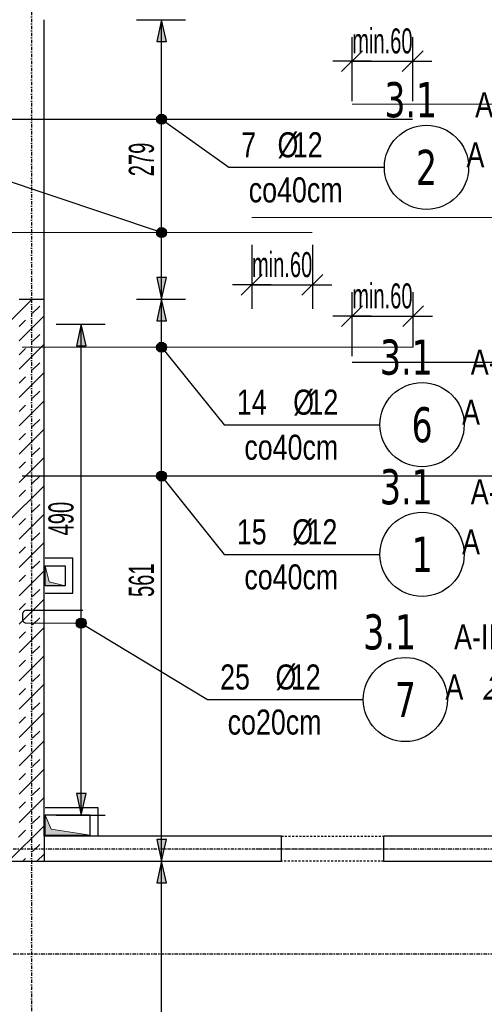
# Model space of a CAD drawing. Header units: millimetres. Extents: x -9646 to 8439, y -19398 to -14733.
# Tile 14 of 49: x -7651 to -7188, y -16849 to -15866. Entities that reach past the tile are written whole.
import ezdxf
from ezdxf.enums import TextEntityAlignment as Align

# ---------------------------------------------------------------- set-up
doc = ezdxf.new("R2010")
doc.units = ezdxf.units.MM
doc.header["$LTSCALE"] = 10
doc.linetypes.add('MO', pattern=[0.7, 0.35, -0.17, 0.01, -0.17])
doc.linetypes.add('MP', pattern=[0.36, 0.2, -0.16])
for name, color, linetype in [('BA_szr', 1, 'Continuous'), ('BA_wym', 1, 'Continuous'), ('BD_lpm', 1, 'MP'), ('BD_osm', 1, 'MO'), ('BD_wic', 1, 'Continuous'), ('BD_wig', 3, 'Continuous'), ('BZ_odn', 1, 'Continuous'), ('BZ_opi1', 7, 'Continuous'), ('BZ_opi2', 4, 'Continuous'), ('BZ_P_wid', 3, 'Continuous'), ('BZ_wym', 1, 'Continuous')]:
    doc.layers.add(name, color=color, linetype=linetype)
doc.layers.add('BZ_pom', color=6, linetype='Continuous', plot=False)
doc.layers.add('Nowe_A-Przebicia_Nr_pióra__1', color=7, linetype='Continuous', lineweight=13)
doc.layers.add('Nowe_A-Przebicia_Nr_pióra__102', color=7, linetype='Continuous', lineweight=5, true_color=0xcccccc)
doc.styles.add('BIKTBG', font='tahoma.ttf', dxfattribs={"width": 0.85})
doc.styles.add('BIKTS', font='bikromsw.shx', dxfattribs={"width": 0.8})
doc.styles.add('BIKWYM', font='bikromsw.shx', dxfattribs={"width": 0.6})
doc.dimstyles.new('BA_KR_100_cm', dxfattribs={"dimtxt": 25, "dimasz": 1.666667, "dimexe": 24, "dimexo": 0, "dimgap": 0, "dimtad": 0, "dimdec": 1, "dimrnd": 0.5, "dimzin": 9, "dimdsep": 46, "dimtxsty": 'BIKWYM', "dimblk": 'WYM-KR', "dimcen": 0, "dimdle": 20, "dimclrd": 256, "dimclre": 256, "dimclrt": 2, "dimadec": 0, "dimazin": 0, "dimtfac": 0.033333, "dimtdec": 1, "dimtmove": 0, "dimatfit": 3, "dimldrblk": 'WYM-KR', "dimfxl": 25, "dimfxlon": 1, "dimtvp": 0.8, "dimtolj": 1, "dimarcsym": 0})
doc.dimstyles.new('BZ_KP_100_cm', dxfattribs={"dimtxt": 25, "dimasz": 1.666667, "dimexe": 24, "dimexo": 0, "dimgap": 0, "dimtad": 0, "dimdec": 1, "dimrnd": 0.5, "dimzin": 9, "dimdsep": 46, "dimtxsty": 'BIKWYM', "dimblk": 'WYM-KR', "dimblk1": 'WYM-KP', "dimblk2": 'WYM-KP', "dimsah": 1, "dimcen": 0, "dimdle": 20, "dimclrd": 256, "dimclre": 256, "dimclrt": 7, "dimadec": 0, "dimazin": 0, "dimtfac": 0.033333, "dimtdec": 1, "dimtmove": 0, "dimatfit": 3, "dimldrblk": 'WYM-KP', "dimfxl": 1, "dimtvp": 0.8, "dimtolj": 1, "dimarcsym": 0})
doc.dimstyles.new('BZ_KR_100_cm', dxfattribs={"dimtxt": 25, "dimasz": 1.666667, "dimexe": 24, "dimexo": 0, "dimgap": 0, "dimtad": 0, "dimdec": 1, "dimrnd": 0.5, "dimzin": 9, "dimdsep": 46, "dimtxsty": 'BIKWYM', "dimblk": 'WYM-KR', "dimcen": 0, "dimdle": 20, "dimclrd": 256, "dimclre": 256, "dimclrt": 7, "dimadec": 0, "dimazin": 0, "dimtfac": 0.033333, "dimtdec": 1, "dimtmove": 0, "dimatfit": 3, "dimldrblk": 'WYM-KR', "dimfxl": 1, "dimtvp": 0.8, "dimtolj": 1, "dimarcsym": 0})
doc.dimstyles.new('BZ_ST_100_cm', dxfattribs={"dimtxt": 25, "dimasz": 1.666667, "dimexe": 24, "dimexo": 0, "dimgap": 0, "dimtad": 0, "dimdec": 1, "dimrnd": 0.5, "dimdsep": 46, "dimtxsty": 'BIKWYM', "dimblk": 'WYM-ST', "dimcen": 0, "dimdle": 20, "dimclrd": 256, "dimclre": 256, "dimclrt": 7, "dimadec": 0, "dimazin": 0, "dimtfac": 0.033333, "dimtdec": 1, "dimtix": 1, "dimtmove": 2, "dimatfit": 3, "dimldrblk": 'WYM-ST', "dimfxl": 25, "dimfxlon": 1, "dimtvp": 0.8, "dimtolj": 1, "dimtzin": 0, "dimarcsym": 0})

# ---------------------------------------------------------------- blocks, each defined once
blk = doc.blocks.new('WYM-KR')
at = {"color": 7, "linetype": 'ByBlock'}
blk.add_line((6.24, 6.24), (-6.24, -6.24), dxfattribs=at)
at = {"linetype": 'ByBlock'}
blk.add_line((11.52, 0), (-11.52, 0), dxfattribs=at)
blk = doc.blocks.new('*D176')
at = {"layer": 'BA_wym', "lineweight": -2}
for p, q in [((-9112.47, -15410.3), (-9112.47, -15346.3)), ((-6165.47, -15410.3), (-6165.47, -15346.3)), ((-9110.8, -15370.3), (-6167.13, -15370.3))]:
    blk.add_line(p, q, dxfattribs=at)
at = {"layer": 'Defpoints', "color": 0}
for p in [(-6165.47, -15370.3), (-9112.47, -16103.81), (-6165.47, -16103.81)]:
    blk.add_point(p, dxfattribs=at)
at = {"layer": 'BA_wym', "lineweight": -2, "xscale": 1.666666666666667, "yscale": 1.666666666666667, "zscale": 1.666666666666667, "rotation": 180}
blk.add_blockref('WYM-KR', (-9112.47, -15370.3), dxfattribs=at)
at = {"layer": 'BA_wym', "lineweight": -2, "xscale": 1.666666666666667, "yscale": 1.666666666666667, "zscale": 1.666666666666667}
blk.add_blockref('WYM-KR', (-6165.47, -15370.3), dxfattribs=at)
at = {"layer": 'BA_wym', "color": 2, "insert": (-7638.97, -15350.3), "char_height": 25, "attachment_point": 5, "style": 'BIKWYM'}
blk.add_mtext('\\A1;2947', dxfattribs=at)
blk = doc.blocks.new('*D182')
at = {"layer": 'BA_wym', "lineweight": -2}
for p, q in [((-9112.47, -18202.76), (-9112.47, -18266.76)), ((-6165.47, -18202.76), (-6165.47, -18266.76)), ((-9110.8, -18242.76), (-6167.13, -18242.76))]:
    blk.add_line(p, q, dxfattribs=at)
at = {"layer": 'Defpoints', "color": 0}
for p in [(-9112.47, -16738.81), (-6165.47, -16738.81), (-6165.47, -18242.76)]:
    blk.add_point(p, dxfattribs=at)
at = {"layer": 'BA_wym', "lineweight": -2, "xscale": 1.666666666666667, "yscale": 1.666666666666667, "zscale": 1.666666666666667, "rotation": 180}
blk.add_blockref('WYM-KR', (-9112.47, -18242.76), dxfattribs=at)
at = {"layer": 'BA_wym', "lineweight": -2, "xscale": 1.666666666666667, "yscale": 1.666666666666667, "zscale": 1.666666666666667}
blk.add_blockref('WYM-KR', (-6165.47, -18242.76), dxfattribs=at)
at = {"layer": 'BA_wym', "color": 2, "insert": (-7638.97, -18222.76), "char_height": 25, "attachment_point": 5, "style": 'BIKWYM'}
blk.add_mtext('\\A1;2947', dxfattribs=at)
blk = doc.blocks.new('WYM-ST')
blk.add_hatch(color=256).paths.add_polyline_path([(-13, 2.88), (0, 0), (-13, -2.88)])
blk.add_lwpolyline([(0, 0), (-13, 2.88), (-13, -2.88), (0, 0)])
blk = doc.blocks.new('*D382')
at = {"layer": 'BA_wym', "lineweight": -2}
for p, q in [((-7534.4, -16706.31), (-7485.4, -16706.31)), ((-7509.4, -17639.64), (-7509.4, -16707.98)), ((-7534.4, -17641.31), (-7485.4, -17641.31))]:
    blk.add_line(p, q, dxfattribs=at)
at = {"layer": 'Defpoints', "color": 0}
for p in [(-7626.47, -16706.31), (-7509.4, -16706.31), (-7682.43, -17641.31)]:
    blk.add_point(p, dxfattribs=at)
at = {"layer": 'BA_wym', "lineweight": -2, "xscale": 1.666666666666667, "yscale": 1.666666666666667, "zscale": 1.666666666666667}
for p, rotation in [((-7509.4, -16706.31), 90), ((-7509.4, -17641.31), 270)]:
    blk.add_blockref('WYM-ST', p, dxfattribs=dict(at, rotation=rotation))
at = {"layer": 'BA_wym', "color": 7, "insert": (-7529.4, -17173.81), "char_height": 25, "attachment_point": 5, "rotation": 90, "style": 'BIKWYM'}
blk.add_mtext('\\A1;935', dxfattribs=at)
blk = doc.blocks.new('*D383')
at = {"layer": 'BA_wym', "lineweight": -2}
for p, q in [((-6521.66, -16706.31), (-6472.66, -16706.31)), ((-6496.66, -17639.64), (-6496.66, -16707.98)), ((-6521.66, -17641.31), (-6472.66, -17641.31))]:
    blk.add_line(p, q, dxfattribs=at)
at = {"layer": 'Defpoints', "color": 0}
for p in [(-7626.47, -16706.31), (-6496.66, -16706.31), (-6669.69, -17641.31)]:
    blk.add_point(p, dxfattribs=at)
at = {"layer": 'BA_wym', "lineweight": -2, "xscale": 1.666666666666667, "yscale": 1.666666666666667, "zscale": 1.666666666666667}
for p, rotation in [((-6496.66, -16706.31), 90), ((-6496.66, -17641.31), 270)]:
    blk.add_blockref('WYM-ST', p, dxfattribs=dict(at, rotation=rotation))
at = {"layer": 'BA_wym', "color": 7, "insert": (-6516.66, -17110.53), "char_height": 25, "attachment_point": 5, "rotation": 90, "style": 'BIKWYM'}
blk.add_mtext('\\A1;935', dxfattribs=at)
blk = doc.blocks.new('*D386')
at = {"layer": 'BA_wym', "lineweight": -2}
for p, q in [((-7534.4, -16145.31), (-7485.4, -16145.31)), ((-7509.4, -16704.64), (-7509.4, -16146.98)), ((-7534.4, -16706.31), (-7485.4, -16706.31))]:
    blk.add_line(p, q, dxfattribs=at)
at = {"layer": 'Defpoints', "color": 0}
for p in [(-7626.47, -16145.31), (-7509.4, -16145.31), (-7626.47, -16706.31)]:
    blk.add_point(p, dxfattribs=at)
at = {"layer": 'BA_wym', "lineweight": -2, "xscale": 1.666666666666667, "yscale": 1.666666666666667, "zscale": 1.666666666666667}
for p, rotation in [((-7509.4, -16145.31), 90), ((-7509.4, -16706.31), 270)]:
    blk.add_blockref('WYM-ST', p, dxfattribs=dict(at, rotation=rotation))
at = {"layer": 'BA_wym', "color": 7, "insert": (-7529.4, -16425.81), "char_height": 25, "attachment_point": 5, "rotation": 90, "style": 'BIKWYM'}
blk.add_mtext('\\A1;561', dxfattribs=at)
blk = doc.blocks.new('*D387')
at = {"layer": 'BA_wym', "lineweight": -2}
for p, q in [((-7534.4, -15866.31), (-7485.4, -15866.31)), ((-7509.4, -16143.64), (-7509.4, -15867.98)), ((-7534.4, -16145.31), (-7485.4, -16145.31))]:
    blk.add_line(p, q, dxfattribs=at)
at = {"layer": 'Defpoints', "color": 0}
for p in [(-7626.47, -15866.31), (-7509.4, -15866.31), (-7626.47, -16145.31)]:
    blk.add_point(p, dxfattribs=at)
at = {"layer": 'BA_wym', "lineweight": -2, "xscale": 1.666666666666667, "yscale": 1.666666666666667, "zscale": 1.666666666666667}
for p, rotation in [((-7509.4, -15866.31), 90), ((-7509.4, -16145.31), 270)]:
    blk.add_blockref('WYM-ST', p, dxfattribs=dict(at, rotation=rotation))
at = {"layer": 'BA_wym', "color": 7, "insert": (-7529.4, -16005.81), "char_height": 25, "attachment_point": 5, "rotation": 90, "style": 'BIKWYM'}
blk.add_mtext('\\A1;279', dxfattribs=at)
blk = doc.blocks.new('*D388')
at = {"layer": 'BA_wym', "lineweight": -2}
for p, q in [((-6521.66, -16145.31), (-6472.66, -16145.31)), ((-6496.66, -16704.64), (-6496.66, -16146.98)), ((-6521.66, -16706.31), (-6472.66, -16706.31))]:
    blk.add_line(p, q, dxfattribs=at)
at = {"layer": 'Defpoints', "color": 0}
for p in [(-7626.47, -16145.31), (-6496.66, -16145.31), (-7626.47, -16706.31)]:
    blk.add_point(p, dxfattribs=at)
at = {"layer": 'BA_wym', "lineweight": -2, "xscale": 1.666666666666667, "yscale": 1.666666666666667, "zscale": 1.666666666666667}
for p, rotation in [((-6496.66, -16145.31), 90), ((-6496.66, -16706.31), 270)]:
    blk.add_blockref('WYM-ST', p, dxfattribs=dict(at, rotation=rotation))
at = {"layer": 'BA_wym', "color": 7, "insert": (-6516.66, -16425.81), "char_height": 25, "attachment_point": 5, "rotation": 90, "style": 'BIKWYM'}
blk.add_mtext('\\A1;561', dxfattribs=at)
blk = doc.blocks.new('*D389')
at = {"layer": 'BA_wym', "lineweight": -2}
for p, q in [((-6471.66, -15866.31), (-6520.66, -15866.31)), ((-6496.66, -16143.64), (-6496.66, -15867.98)), ((-6521.66, -16145.31), (-6472.66, -16145.31))]:
    blk.add_line(p, q, dxfattribs=at)
at = {"layer": 'Defpoints', "color": 0}
for p in [(-6496.66, -15866.31), (-6361.47, -15866.31), (-7626.47, -16145.31)]:
    blk.add_point(p, dxfattribs=at)
at = {"layer": 'BA_wym', "lineweight": -2, "xscale": 1.666666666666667, "yscale": 1.666666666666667, "zscale": 1.666666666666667}
for p, rotation in [((-6496.66, -15866.31), 90), ((-6496.66, -16145.31), 270)]:
    blk.add_blockref('WYM-ST', p, dxfattribs=dict(at, rotation=rotation))
at = {"layer": 'BA_wym', "color": 7, "insert": (-6516.66, -16005.81), "char_height": 25, "attachment_point": 5, "rotation": 90, "style": 'BIKWYM'}
blk.add_mtext('\\A1;279', dxfattribs=at)
blk = doc.blocks.new('*D394')
at = {"layer": 'BZ_wym', "lineweight": -2}
for p, q in [((-7419.47, -16090.97), (-7419.47, -16154.97)), ((-7358.97, -16090.97), (-7358.97, -16154.97)), ((-7421.13, -16130.97), (-7422.8, -16130.97)), ((-7419.47, -16130.97), (-7358.97, -16130.97)), ((-7357.3, -16130.97), (-7355.63, -16130.97))]:
    blk.add_line(p, q, dxfattribs=at)
at = {"layer": 'Defpoints', "color": 0}
for p in [(-7419.47, -16063.77), (-7358.97, -16078.77), (-7358.97, -16130.97)]:
    blk.add_point(p, dxfattribs=at)
at = {"layer": 'BZ_wym', "lineweight": -2, "xscale": 1.666666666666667, "yscale": 1.666666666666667, "zscale": 1.666666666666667}
blk.add_blockref('WYM-KR', (-7419.47, -16130.97), dxfattribs=at)
at = {"layer": 'BZ_wym', "lineweight": -2, "xscale": 1.666666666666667, "yscale": 1.666666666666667, "zscale": 1.666666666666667, "rotation": 180}
blk.add_blockref('WYM-KR', (-7358.97, -16130.97), dxfattribs=at)
at = {"layer": 'BZ_wym', "color": 7, "insert": (-7389.22, -16110.97), "char_height": 25, "attachment_point": 5, "style": 'BIKWYM'}
blk.add_mtext('\\A1;min.60', dxfattribs=at)
blk = doc.blocks.new('*D397')
at = {"layer": 'BZ_wym', "lineweight": -2}
for p, q in [((-7319.47, -15947.67), (-7319.47, -15883.67)), ((-7258.97, -15947.67), (-7258.97, -15883.67)), ((-7321.13, -15907.67), (-7322.8, -15907.67)), ((-7319.47, -15907.67), (-7258.97, -15907.67)), ((-7257.3, -15907.67), (-7255.63, -15907.67))]:
    blk.add_line(p, q, dxfattribs=at)
at = {"layer": 'Defpoints', "color": 0}
for p in [(-7258.97, -15907.67), (-7319.47, -15950.67), (-7258.97, -15965.67)]:
    blk.add_point(p, dxfattribs=at)
at = {"layer": 'BZ_wym', "lineweight": -2, "xscale": 1.666666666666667, "yscale": 1.666666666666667, "zscale": 1.666666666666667}
blk.add_blockref('WYM-KR', (-7319.47, -15907.67), dxfattribs=at)
at = {"layer": 'BZ_wym', "lineweight": -2, "xscale": 1.666666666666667, "yscale": 1.666666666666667, "zscale": 1.666666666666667, "rotation": 180}
blk.add_blockref('WYM-KR', (-7258.97, -15907.67), dxfattribs=at)
at = {"layer": 'BZ_wym', "color": 7, "insert": (-7289.22, -15887.67), "char_height": 25, "attachment_point": 5, "style": 'BIKWYM'}
blk.add_mtext('\\A1;min.60', dxfattribs=at)
blk = doc.blocks.new('WYM-KP')
blk.add_hatch(color=256).paths.add_polyline_path([(3, 0, 1), (-3, 0, 1)])
blk.add_circle((0, 0), 3)
blk = doc.blocks.new('bik_BlkOpPret', base_point=(1524.45, 7050.26))
at = {"layer": 'BZ_opi1', "style": 'BIKTS', "width": 0.6}
for tag, p in [('SZTUK', (1533.83, 7057.76)), ('PRZEDR_FI', (1554.72, 7057.76)), ('PRZEKROJ', (1563.29, 7057.76)), ('PRZEDR_L', (1533.83, 7024.01)), ('DLUGOSC', (1568.65, 7024.01)), ('UWAGA', (1533.83, 6997.76))]:
    blk.add_attdef(tag, p, '', height=18.75, dxfattribs=at)
at = {"layer": 'BZ_opi2', "style": 'BIKTBG', "width": 0.6}
blk.add_attdef('NUMER', text='', height=26.25, dxfattribs=at).set_placement((1620.77, 7050.26), align=Align.MIDDLE_CENTER)
at = {"layer": 'BZ_pom', "width": 0.6}
for tag, p, height, style in [('POZYCJA', (1589.27, 7087.76), 26.25, 'BIKTBG'), ('GATUNEK', (1630.22, 7087.76), 18.75, 'BIKTS'), ('METODA_L', (1639.09, 7050.26), 18.75, 'BIKTS'), ('EURO_KOD', (1663.74, 7050.26), 18.75, 'BIKTS')]:
    blk.add_attdef(tag, p, '', height=height, dxfattribs=dict(at, style=style))
at = {"layer": 'BZ_wym', "width": 0.6}
for tag, p, height, style, flags in [('PRZEDR_NR', (1533.83, 6969.63), 26.25, 'BIKTBG', 1), ('PRZEDR_SZT', (1533.83, 6941.51), 18.75, 'BIKTS', 1), ('TYP_PRETA', (1533.83, 6913.38), 18.75, 'BIKTS', 3), ('EURO_KOD_SEGMENTY', (1567.58, 6885.26), 18.75, 'BIKTS', 3), ('HAK_1', (1533.83, 6857.13), 18.75, 'BIKTS', 3), ('HAK_2', (1533.83, 6829.01), 18.75, 'BIKTS', 3), ('ID', (1533.83, 6800.88), 18.75, 'BIKTS', 3), ('ID_C', (1533.83, 6772.76), 18.75, 'BIKTS', 3), ('b_atr_0', (1533.83, 6744.63), 18.75, 'BIKTS', 3)]:
    blk.add_attdef(tag, p, '', height=height, dxfattribs=dict(at, style=style, flags=flags))
blk = doc.blocks.new('*D398')
at = {"layer": 'BZ_wym', "lineweight": -2}
for p, q in [((-7319.47, -16202.17), (-7319.47, -16138.17)), ((-7258.47, -16193.23), (-7258.47, -16138.17)), ((-7321.13, -16162.17), (-7322.8, -16162.17)), ((-7319.47, -16162.17), (-7258.47, -16162.17)), ((-7256.8, -16162.17), (-7255.13, -16162.17))]:
    blk.add_line(p, q, dxfattribs=at)
at = {"layer": 'Defpoints', "color": 0}
for p in [(-7258.47, -16162.17), (-7258.47, -16193.23), (-7319.47, -16208.23)]:
    blk.add_point(p, dxfattribs=at)
at = {"layer": 'BZ_wym', "lineweight": -2, "xscale": 1.666666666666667, "yscale": 1.666666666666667, "zscale": 1.666666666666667}
blk.add_blockref('WYM-KR', (-7319.47, -16162.17), dxfattribs=at)
at = {"layer": 'BZ_wym', "lineweight": -2, "xscale": 1.666666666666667, "yscale": 1.666666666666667, "zscale": 1.666666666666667, "rotation": 180}
blk.add_blockref('WYM-KR', (-7258.47, -16162.17), dxfattribs=at)
at = {"layer": 'BZ_wym', "color": 7, "insert": (-7289.22, -16142.17), "char_height": 25, "attachment_point": 5, "style": 'BIKWYM'}
blk.add_mtext('\\A1;min.60', dxfattribs=at)
blk = doc.blocks.new('*D362')
at = {"layer": 'BA_wym', "lineweight": -2}
for p, q in [((-7614.55, -16170.31), (-7565.55, -16170.31)), ((-7589.55, -16658.64), (-7589.55, -16171.98)), ((-7614.55, -16660.31), (-7565.55, -16660.31))]:
    blk.add_line(p, q, dxfattribs=at)
at = {"layer": 'Defpoints', "color": 0}
for p in [(-7651.47, -16170.31), (-7589.55, -16170.31), (-7625.47, -16660.31)]:
    blk.add_point(p, dxfattribs=at)
at = {"layer": 'BA_wym', "lineweight": -2, "xscale": 1.666666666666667, "yscale": 1.666666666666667, "zscale": 1.666666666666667}
for p, rotation in [((-7589.55, -16170.31), 90), ((-7589.55, -16660.31), 270)]:
    blk.add_blockref('WYM-ST', p, dxfattribs=dict(at, rotation=rotation))
at = {"layer": 'BA_wym', "color": 7, "insert": (-7609.55, -16364.31), "char_height": 25, "attachment_point": 5, "rotation": 90, "style": 'BIKWYM'}
blk.add_mtext('\\A1;490', dxfattribs=at)

msp = doc.modelspace()

# ---------------------------------------------------------------- hatches: boundary and pattern name
at = {"layer": 'BA_szr'}
h = msp.add_hatch(dxfattribs=at)
h.set_pattern_fill('BIK_ZELBET', color=256, scale=100, angle=45, pattern_type=2)
h.set_pattern_definition([(45, (-14390.914, -19192.657), (-14.142136, 14.142136), []), (45, (-14397.985, -19185.586), (-14.142136, 14.142136), [10, -10])])
h.paths.add_polyline_path([(-8103.47, -16170.31), (-7926.47, -16170.31), (-7926.47, -16179.31), (-7901.47, -16179.31), (-7901.47, -16170.31), (-7651.47, -16170.31), (-7651.47, -16344.31), (-7901.47, -16344.31), (-7901.47, -16297.31), (-7926.47, -16297.31), (-7926.51, -16344.31), (-8025.47, -16344.31), (-8025.47, -16369.31), (-7651.47, -16369.31), (-7651.47, -16681.31), (-8042.47, -16681.31), (-8042.47, -16706.31), (-7626.47, -16706.31), (-7626.47, -16681.31), (-7626.47, -16145.31), (-7651.47, -16145.31), (-8103.47, -16145.31)])
at = {"layer": 'Nowe_A-Przebicia_Nr_pióra__102', "linetype": 'Continuous', "lineweight": 5, "true_color": 0xcccccc}
for points in [[(-7605.47, -16431.31), (-7625.47, -16431.31), (-7625.47, -16411.31), (-7621.43, -16427.27)], [(-7580.47, -16680.31), (-7625.47, -16680.31), (-7625.47, -16660.31), (-7619.41, -16674.25)]]:
    msp.add_hatch(color=254, dxfattribs=at).paths.add_polyline_path(points)

# ---------------------------------------------------------------- linework, layer by layer
at = {"layer": 'BD_lpm'}
msp.add_lwpolyline([(-7287.97, -16706.31), (-7389.97, -16706.31), (-7389.97, -16681.31), (-7287.97, -16681.31)], close=True, dxfattribs=at)
at = {"layer": 'BD_osm', "color": 5}
msp.add_line((-7414.97, -16693.81), (-7262.97, -16693.81), dxfattribs=at)
at = {"layer": 'BD_osm'}
for points in [[(-7638.97, -15270.3), (-7638.97, -18342.76)], [(-9512.47, -16693.81), (-5765.47, -16693.81)], [(-9512.47, -16798.81), (-5765.47, -16798.81)]]:
    msp.add_lwpolyline(points, dxfattribs=at)
at = {"layer": 'BD_wic', "color": 8}
for points in [[(-7625.47, -16438.81), (-7597.97, -16438.81), (-7597.97, -16403.81), (-7625.47, -16403.81)], [(-7625.47, -16411.31), (-7605.47, -16411.31), (-7605.47, -16431.31), (-7625.47, -16431.31)], [(-7625.47, -16652.81), (-7572.97, -16652.81), (-7572.97, -16680.31)], [(-7580.47, -16680.31), (-7580.47, -16660.31), (-7625.47, -16660.31)]]:
    msp.add_lwpolyline(points, dxfattribs=at)
at = {"layer": 'BD_wig'}
for points in [[(-6978.97, -15866.31), (-6978.97, -15841.31), (-7026.47, -15841.31), (-7026.47, -15790.31), (-7051.47, -15790.31), (-7051.47, -15841.31), (-7115.97, -15841.31), (-7115.97, -15866.31), (-7051.47, -15866.31), (-7051.47, -16681.31), (-7287.97, -16681.31), (-7287.97, -16706.31), (-7012.47, -16706.31), (-7012.47, -16681.31), (-7026.47, -16681.31), (-7026.47, -15866.31), (-6978.97, -15866.31)], [(-8042.47, -16706.31), (-7389.97, -16706.31), (-7389.97, -16681.31), (-7626.47, -16681.31), (-7626.47, -15866.31)], [(-7651.47, -16145.31), (-7626.47, -16145.31)], [(-7626.47, -16681.31), (-7626.47, -16706.31)]]:
    msp.add_lwpolyline(points, dxfattribs=at)
at = {"layer": 'BZ_odn'}
for centre in [(-7245.23, -16013.66), (-7249.62, -16270.55), (-7249.62, -16399.97), (-7266.27, -16544.88)]:
    msp.add_circle(centre, 42, dxfattribs=at)
at = {"layer": 'BZ_P_wid', "const_width": 1.2}
for points in [[(-6339.47, -15950.67), (-7319.47, -15950.67)], [(-7258.97, -15965.67), (-7918.97, -15965.67)], [(-7419.47, -16063.77), (-6339.47, -16063.77)], [(-8018.97, -16078.77), (-7358.97, -16078.77)], [(-7648.47, -16193.23), (-7258.47, -16193.23)], [(-7319.47, -16208.23), (-6339.47, -16208.23)], [(-6668.47, -16321.84), (-7648.47, -16321.84)]]:
    msp.add_lwpolyline(points, dxfattribs=at)
msp.add_lwpolyline([(-7587.87, -16468.62), (-7644.27, -16468.62, -0.414214), (-7647.87, -16465.02), (-7647.87, -16459.42, -0.414214), (-7644.27, -16455.82), (-7587.87, -16455.82)], format="xyb", dxfattribs=at)
at = {"layer": 'Nowe_A-Przebicia_Nr_pióra__1', "color": 7, "linetype": 'Continuous', "lineweight": 13}
for p, q in [((-7621.43, -16427.27), (-7625.47, -16411.31)), ((-7625.47, -16411.31), (-7605.47, -16411.31)), ((-7625.47, -16431.31), (-7625.47, -16411.31)), ((-7605.47, -16411.31), (-7605.47, -16431.31)), ((-7605.47, -16431.31), (-7625.47, -16431.31)), ((-7605.47, -16431.31), (-7621.43, -16427.27)), ((-7619.41, -16674.25), (-7625.47, -16660.31)), ((-7625.47, -16660.31), (-7580.47, -16660.31)), ((-7625.47, -16680.31), (-7625.47, -16660.31)), ((-7580.47, -16660.31), (-7580.47, -16680.31)), ((-7580.47, -16680.31), (-7619.41, -16674.25)), ((-7580.47, -16680.31), (-7625.47, -16680.31))]:
    msp.add_line(p, q, dxfattribs=at)

# ---------------------------------------------------------------- block references
ref = msp.add_blockref('bik_BlkOpPret', (-7442.47, -16013.66))
ref.add_attrib('NUMER', '2', dxfattribs={"layer": 'BZ_opi2', "height": 35, "style": 'BIKTBG', "width": 0.8}).set_placement((-7245.23, -16013.66), align=Align.MIDDLE_CENTER)
ref.add_attrib('POZYCJA', '3.1', (-7287.23, -15963.66), dxfattribs={"layer": 'BZ_pom', "height": 35, "style": 'BIKTBG', "width": 0.8})
ref.add_attrib('SZTUK', '7', (-7429.97, -16003.66), dxfattribs={"layer": 'BZ_opi1', "height": 25, "style": 'BIKTS', "width": 0.8})
ref.add_attrib('GATUNEK', 'A-IIIN', (-7196.65, -15963.66), dxfattribs={"layer": 'BZ_pom', "height": 25, "style": 'BIKTS', "width": 0.8})
ref.add_attrib('PRZEKROJ', '12', (-7378.54, -16003.66), dxfattribs={"layer": 'BZ_opi1', "height": 25, "style": 'BIKTS', "width": 0.8})
ref.add_attrib('UWAGA', 'co40cm', (-7422.47, -16048.66), dxfattribs={"layer": 'BZ_opi1', "height": 25, "style": 'BIKTS', "width": 0.8})
ref.add_attrib('METODA_L', 'A', (-7205.33, -16013.66), dxfattribs={"layer": 'BZ_pom', "height": 25, "style": 'BIKTS', "width": 0.8})
ref.add_attrib('PRZEDR_FI', '%%c', (-7393.78, -16003.66), dxfattribs={"layer": 'BZ_opi1', "height": 25, "style": 'BIKTS', "width": 0.8})
ref.add_attrib('EURO_KOD', '00', (-7169.14, -16013.66), dxfattribs={"layer": 'BZ_pom', "height": 25, "style": 'BIKTS', "oblique": 18, "width": 0.8})
ref = msp.add_blockref('bik_BlkOpPret', (-7446.86, -16270.55))
ref.add_attrib('NUMER', '6', dxfattribs={"layer": 'BZ_opi2', "height": 35, "style": 'BIKTBG', "width": 0.8}).set_placement((-7249.62, -16270.55), align=Align.MIDDLE_CENTER)
ref.add_attrib('POZYCJA', '3.1', (-7291.62, -16220.55), dxfattribs={"layer": 'BZ_pom', "height": 35, "style": 'BIKTBG', "width": 0.8})
ref.add_attrib('SZTUK', '14', (-7434.36, -16260.55), dxfattribs={"layer": 'BZ_opi1', "height": 25, "style": 'BIKTS', "width": 0.8})
ref.add_attrib('GATUNEK', 'A-IIIN', (-7201.04, -16220.55), dxfattribs={"layer": 'BZ_pom', "height": 25, "style": 'BIKTS', "width": 0.8})
ref.add_attrib('PRZEKROJ', '12', (-7362.93, -16260.55), dxfattribs={"layer": 'BZ_opi1', "height": 25, "style": 'BIKTS', "width": 0.8})
ref.add_attrib('UWAGA', 'co40cm', (-7426.86, -16305.55), dxfattribs={"layer": 'BZ_opi1', "height": 25, "style": 'BIKTS', "width": 0.8})
ref.add_attrib('METODA_L', 'A', (-7209.71, -16270.55), dxfattribs={"layer": 'BZ_pom', "height": 25, "style": 'BIKTS', "width": 0.8})
ref.add_attrib('PRZEDR_FI', '%%c', (-7378.17, -16260.55), dxfattribs={"layer": 'BZ_opi1', "height": 25, "style": 'BIKTS', "width": 0.8})
ref.add_attrib('EURO_KOD', '00', (-7173.52, -16270.55), dxfattribs={"layer": 'BZ_pom', "height": 25, "style": 'BIKTS', "oblique": 18, "width": 0.8})
ref = msp.add_blockref('bik_BlkOpPret', (-7446.86, -16399.97))
ref.add_attrib('NUMER', '1', dxfattribs={"layer": 'BZ_opi2', "height": 35, "style": 'BIKTBG', "width": 0.8}).set_placement((-7249.62, -16399.97), align=Align.MIDDLE_CENTER)
ref.add_attrib('POZYCJA', '3.1', (-7291.62, -16349.97), dxfattribs={"layer": 'BZ_pom', "height": 35, "style": 'BIKTBG', "width": 0.8})
ref.add_attrib('SZTUK', '15', (-7434.36, -16389.97), dxfattribs={"layer": 'BZ_opi1', "height": 25, "style": 'BIKTS', "width": 0.8})
ref.add_attrib('GATUNEK', 'A-IIIN', (-7201.04, -16349.97), dxfattribs={"layer": 'BZ_pom', "height": 25, "style": 'BIKTS', "width": 0.8})
ref.add_attrib('PRZEKROJ', '12', (-7363.88, -16389.97), dxfattribs={"layer": 'BZ_opi1', "height": 25, "style": 'BIKTS', "width": 0.8})
ref.add_attrib('UWAGA', 'co40cm', (-7426.86, -16434.97), dxfattribs={"layer": 'BZ_opi1', "height": 25, "style": 'BIKTS', "width": 0.8})
ref.add_attrib('METODA_L', 'A', (-7209.71, -16399.97), dxfattribs={"layer": 'BZ_pom', "height": 25, "style": 'BIKTS', "width": 0.8})
ref.add_attrib('PRZEDR_FI', '%%c', (-7379.12, -16389.97), dxfattribs={"layer": 'BZ_opi1', "height": 25, "style": 'BIKTS', "width": 0.8})
ref.add_attrib('EURO_KOD', '00', (-7173.52, -16399.97), dxfattribs={"layer": 'BZ_pom', "height": 25, "style": 'BIKTS', "oblique": 18, "width": 0.8})
ref = msp.add_blockref('bik_BlkOpPret', (-7463.51, -16544.88))
ref.add_attrib('NUMER', '7', dxfattribs={"layer": 'BZ_opi2', "height": 35, "style": 'BIKTBG', "width": 0.8}).set_placement((-7266.27, -16544.88), align=Align.MIDDLE_CENTER)
ref.add_attrib('POZYCJA', '3.1', (-7308.27, -16494.88), dxfattribs={"layer": 'BZ_pom', "height": 35, "style": 'BIKTBG', "width": 0.8})
ref.add_attrib('SZTUK', '25', (-7451.01, -16534.88), dxfattribs={"layer": 'BZ_opi1', "height": 25, "style": 'BIKTS', "width": 0.8})
ref.add_attrib('GATUNEK', 'A-IIIN', (-7217.69, -16494.88), dxfattribs={"layer": 'BZ_pom', "height": 25, "style": 'BIKTS', "width": 0.8})
ref.add_attrib('PRZEKROJ', '12', (-7380.53, -16534.88), dxfattribs={"layer": 'BZ_opi1', "height": 25, "style": 'BIKTS', "width": 0.8})
ref.add_attrib('UWAGA', 'co20cm', (-7443.51, -16579.88), dxfattribs={"layer": 'BZ_opi1', "height": 25, "style": 'BIKTS', "width": 0.8})
ref.add_attrib('METODA_L', 'A', (-7226.36, -16544.88), dxfattribs={"layer": 'BZ_pom', "height": 25, "style": 'BIKTS', "width": 0.8})
ref.add_attrib('PRZEDR_FI', '%%c', (-7395.77, -16534.88), dxfattribs={"layer": 'BZ_opi1', "height": 25, "style": 'BIKTS', "width": 0.8})
ref.add_attrib('EURO_KOD', '21', (-7190.17, -16544.88), dxfattribs={"layer": 'BZ_pom', "height": 25, "style": 'BIKTS', "oblique": 18, "width": 0.8})

# ---------------------------------------------------------------- dimensions: what is measured, and where the dimension line sits
at = {"layer": 'BA_wym'}
for base, p1, p2, picture, middle in [((-6165.47, -15370.3), (-9112.47, -16103.81), (-6165.47, -16103.81), '*D176', (-7638.97, -15350.3)), ((-6165.47, -18242.76), (-9112.47, -16738.81), (-6165.47, -16738.81), '*D182', (-7638.97, -18222.76))]:
    dim = msp.add_linear_dim(base=base, p1=p1, p2=p2, dimstyle='BA_KR_100_cm', override={"dimatfit": 1, "dimfxl": 40}, dxfattribs=at)
    dim.commit()
    dim.dimension.update_dxf_attribs({"geometry": picture, "text_midpoint": middle})
for base, p1, p2, picture, middle in [((-7509.4, -15866.31), (-7626.47, -16145.31), (-7626.47, -15866.31), '*D387', (-7529.4, -16005.81)), ((-6496.66, -15866.31), (-7626.47, -16145.31), (-6361.47, -15866.31), '*D389', (-6516.66, -16005.81)), ((-7509.4, -16145.31), (-7626.47, -16706.31), (-7626.47, -16145.31), '*D386', (-7529.4, -16425.81)), ((-6496.66, -16145.31), (-7626.47, -16706.31), (-7626.47, -16145.31), '*D388', (-6516.66, -16425.81)), ((-7509.4, -16706.31), (-7682.43, -17641.31), (-7626.47, -16706.31), '*D382', (-7529.4, -17173.81))]:
    dim = msp.add_linear_dim(base=base, p1=p1, p2=p2, angle=90, dimstyle='BZ_ST_100_cm', override={"dimrnd": 1, "dimblk": 'WYM-ST'}, dxfattribs=at)
    dim.commit()
    dim.dimension.update_dxf_attribs({"geometry": picture, "text_midpoint": middle})
for base, p1, p2, picture, middle in [((-7589.55, -16170.31), (-7625.47, -16660.31), (-7651.47, -16170.31), '*D362', (-7609.55, -16364.31)), ((-6496.66, -16706.31), (-6669.69, -17641.31), (-7626.47, -16706.31), '*D383', (-6516.66, -17110.53))]:
    dim = msp.add_linear_dim(base=base, p1=p1, p2=p2, angle=90, dimstyle='BZ_ST_100_cm', override={"dimrnd": 1, "dimblk": 'WYM-ST'}, dxfattribs=at)
    dim.commit()
    dim.dimension.update_dxf_attribs({"geometry": picture, "text_midpoint": middle, "dimtype": 160})
at = {"layer": 'BZ_wym'}
for base, p1, p2, picture, middle in [((-7258.97, -15907.67), (-7319.47, -15950.67), (-7258.97, -15965.67), '*D397', (-7289.22, -15907.67)), ((-7358.97, -16130.97), (-7419.47, -16063.77), (-7358.97, -16078.77), '*D394', (-7389.22, -16130.97)), ((-7258.47, -16162.17), (-7319.47, -16208.23), (-7258.47, -16193.23), '*D398', (-7289.22, -16162.17))]:
    dim = msp.add_linear_dim(base=base, p1=p1, p2=p2, text='min.60', dimstyle='BZ_KR_100_cm', override={"dimtxsty": 'BIKWYM', "dimatfit": 1, "dimfxl": 40, "dimfxlon": 1}, dxfattribs=at)
    dim.commit()
    dim.dimension.update_dxf_attribs({"geometry": picture, "text_midpoint": middle, "dimtype": 160})

# ---------------------------------------------------------------- leaders
at = {"layer": 'BZ_odn'}
for points in [[(-7509.4, -15965.67), (-7442.47, -16013.66), (-7287.23, -16013.66)], [(-7509.4, -16078.77), (-7679.3, -16021.89), (-7834.54, -16021.89)], [(-7509.4, -16193.23), (-7446.86, -16270.55), (-7291.62, -16270.55)], [(-7509.4, -16321.84), (-7446.86, -16399.97), (-7291.62, -16399.97)], [(-7589.55, -16468.62), (-7463.51, -16544.88), (-7308.27, -16544.88)]]:
    msp.add_leader(points, dimstyle='BZ_KP_100_cm', dxfattribs=at)

doc.saveas('drawing.dxf')
